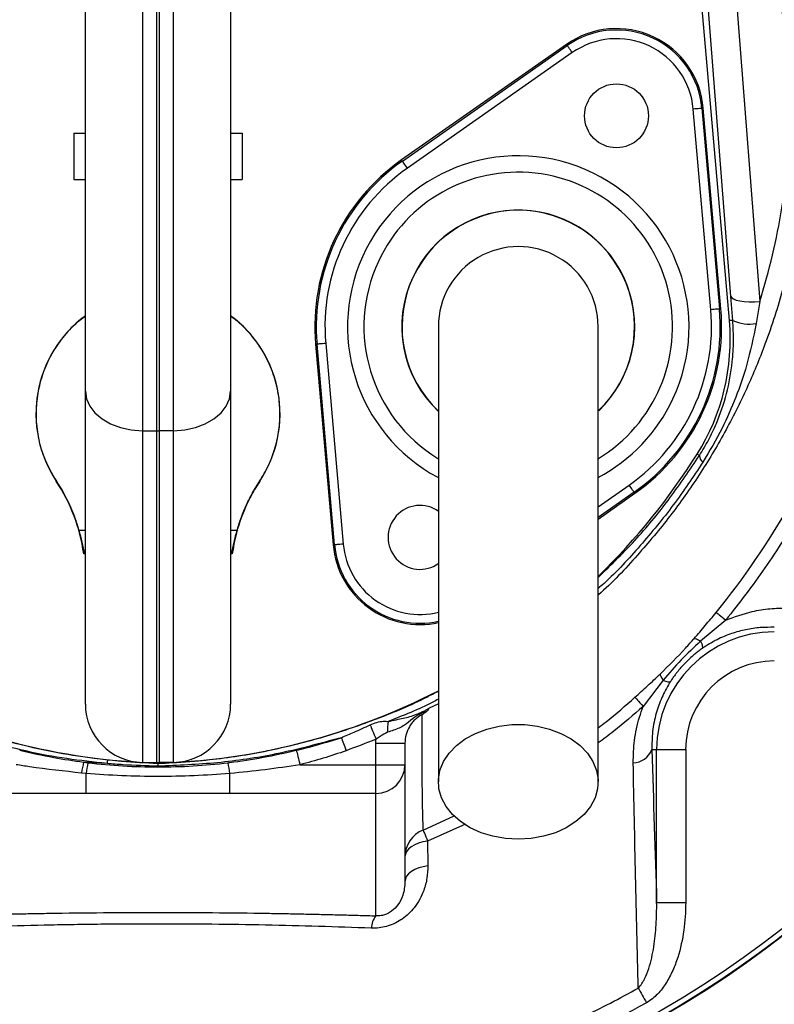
# Model space of a CAD drawing. Header units: millimetres. Extents: x 3853 to 8418, y 3903 to 8468.
# Tile 4 of 8: x 6016 to 6666, y 5436 to 6283. Entities that reach past the tile are written whole.
import ezdxf

# ---------------------------------------------------------------- set-up
doc = ezdxf.new("R2010")
doc.units = ezdxf.units.MM
doc.header["$LTSCALE"] = 5

msp = doc.modelspace()

# ---------------------------------------------------------------- linework, layer by layer
at = {"color": 7, "linetype": 'Continuous', "lineweight": 25}
for p, q in [((6121.89, 6375.78), (6121.89, 5929.34)), ((6134.39, 5929.19), (6134.39, 6375.9)), ((6136.14, 6375.9), (6136.14, 5929.19)), ((6148.64, 5929.34), (6148.64, 6375.78)), ((6627, 6024.09), (6598.19, 6353.37)), ((6628.23, 6044.88), (6604.1, 6353.89)), ((6072.76, 5963.49), (6072.76, 6350.38)), ((6197.76, 6350.38), (6197.76, 5963.49)), ((6628.99, 6349.59), (6653.12, 6040.59)), ((6486.77, 6261.66), (6344.89, 6162.31)), ((6345.57, 6161.35), (6487.45, 6260.69)), ((6487.45, 6260.69), (6486.77, 6261.66)), ((6491.75, 6254.55), (6349.87, 6155.2)), ((6603.33, 6206.66), (6604.5, 6206.76)), ((6619.6, 6034.21), (6604.5, 6206.76)), ((6610.95, 6033.46), (6595.86, 6206)), ((6603.33, 6206.66), (6618.42, 6034.11)), ((6062.76, 6185.34), (6062.76, 6145.34)), ((6062.76, 6185.34), (6072.76, 6185.34)), ((6197.76, 6185.34), (6207.76, 6185.34)), ((6207.76, 6185.34), (6207.76, 6145.34)), ((6345.57, 6161.35), (6344.89, 6162.31)), ((6062.76, 6145.34), (6072.76, 6145.34)), ((6197.76, 6145.34), (6207.76, 6145.34)), ((6629.86, 6024.34), (6628.23, 6044.88)), ((6653.12, 6040.59), (6650.02, 6021.73)), ((6618.42, 6034.11), (6619.6, 6034.21)), ((6629.86, 6024.34), (6627, 6024.09)), ((6272.11, 6003.81), (6270.93, 6003.71)), ((6270.93, 6003.71), (6286.03, 5831.16)), ((6287.2, 5831.27), (6272.11, 6003.81)), ((6279.58, 6004.47), (6294.67, 5831.92)), ((6072.76, 5694.19), (6072.76, 5963.49)), ((6197.76, 5963.49), (6197.76, 5694.19)), ((6121.89, 5929.34), (6134.39, 5929.19)), ((6121.89, 5929.34), (6121.89, 5644.19)), ((6134.39, 5643.98), (6134.39, 5929.19)), ((6148.64, 5929.34), (6136.14, 5929.19)), ((6136.14, 5929.19), (6136.14, 5643.98)), ((6148.64, 5644.19), (6148.64, 5929.34)), ((6601.19, 5908.12), (6599.23, 5909.35)), ((6544.96, 5876.58), (6545.64, 5875.61)), ((6514.01, 5853.46), (6545.64, 5875.61)), ((6287.2, 5831.27), (6286.03, 5831.16)), ((6623.77, 5766.46), (6602.16, 5748.34)), ((6570.03, 5714.86), (6552.74, 5692.38)), ((6322.76, 5660.71), (6347.76, 5660.71)), ((6322.76, 5642.19), (6322.76, 5660.71)), ((6347.76, 5660.71), (6347.76, 5642.19)), ((6560.26, 5655.13), (6564.35, 5655.13)), ((6564.35, 5523.66), (6564.35, 5655.13)), ((6564.35, 5655.13), (6589.32, 5655.13)), ((6589.32, 5655.13), (6589.32, 5523.66)), ((6071.24, 5644.4), (6074.98, 5643.92)), ((6091.39, 5643.21), (6071.24, 5644.4)), ((6092.13, 5646.35), (6135.26, 5643.24)), ((6121.89, 5644.19), (6134.39, 5643.98)), ((6135.26, 5643.24), (6135.26, 5643.47)), ((6148.64, 5644.19), (6136.14, 5643.98)), ((6257.43, 5642.19), (6322.76, 5642.19)), ((6322.76, 5642.19), (6347.76, 5642.19)), ((6322.76, 5617.44), (6322.76, 5642.19)), ((6347.76, 5642.19), (6347.76, 5541.57)), ((6073.33, 5634.66), (6069.49, 5635)), ((6073.33, 5617.44), (6073.33, 5634.66)), ((6197.2, 5617.44), (6197.2, 5634.66)), ((6073.33, 5617.44), (5947.76, 5617.44)), ((6322.76, 5617.44), (6197.2, 5617.44)), ((6322.76, 5512.22), (6322.76, 5617.44)), ((6367.27, 5576.45), (6367.46, 5555.2)), ((6564.35, 5523.66), (6589.32, 5523.66))]:
    msp.add_line(p, q, dxfattribs=at)
at = {"color": 8, "linetype": 'Continuous', "lineweight": 25}
for p, q in [((6514.01, 5864.06), (6540.66, 5882.72)), ((6544.96, 5876.58), (6514.01, 5854.91)), ((6067.1, 5843.96), (6072.76, 5843.96)), ((6197.76, 5843.96), (6203.43, 5843.96)), ((6376.51, 5694.62), (6368.12, 5690.51)), ((6363.34, 5586.01), (6390.22, 5598.15)), ((6399.76, 5591.11), (6367.27, 5576.45))]:
    msp.add_line(p, q, dxfattribs=at)
at = {"color": 7, "linetype": 'Continuous', "lineweight": 25, "flags": 128}
for points in [[(6491.75, 6254.55), (6490.92, 6255.73), (6490.12, 6256.88), (6489.38, 6257.93), (6488.73, 6258.86), (6488.2, 6259.62), (6487.8, 6260.19), (6487.54, 6260.56), (6487.45, 6260.69)], [(6603.33, 6206.66), (6603.16, 6206.64), (6602.72, 6206.6), (6602.02, 6206.54), (6601.09, 6206.46), (6599.97, 6206.36), (6598.69, 6206.25), (6597.3, 6206.13), (6595.86, 6206)], [(6349.87, 6155.2), (6349.04, 6156.39), (6348.24, 6157.53), (6347.5, 6158.58), (6346.85, 6159.51), (6346.32, 6160.27), (6345.91, 6160.85), (6345.66, 6161.21), (6345.57, 6161.35)], [(6628.23, 6044.88), (6628.94, 6043.73), (6630.51, 6042.69), (6632.89, 6041.81), (6636, 6041.11), (6639.71, 6040.63), (6643.91, 6040.38), (6648.43, 6040.36), (6653.12, 6040.59)], [(6618.42, 6034.11), (6618.26, 6034.1), (6617.82, 6034.06), (6617.12, 6034), (6616.19, 6033.92), (6615.06, 6033.82), (6613.78, 6033.7), (6612.39, 6033.58), (6610.95, 6033.46)], [(6279.58, 6004.47), (6278.13, 6004.34), (6276.75, 6004.22), (6275.47, 6004.11), (6274.34, 6004.01), (6273.41, 6003.93), (6272.71, 6003.86), (6272.27, 6003.83), (6272.11, 6003.81)], [(6072.76, 5963.49), (6073.7, 5956.9), (6076.49, 5950.56), (6081.01, 5944.7), (6087.1, 5939.55), (6094.53, 5935.3), (6103.03, 5932.11), (6112.26, 5930.1), (6121.89, 5929.34)], [(6148.64, 5929.34), (6158.27, 5930.1), (6167.5, 5932.11), (6175.99, 5935.3), (6183.43, 5939.55), (6189.52, 5944.7), (6194.04, 5950.56), (6196.82, 5956.9), (6197.76, 5963.49)], [(6544.96, 5876.58), (6544.87, 5876.71), (6544.61, 5877.07), (6544.21, 5877.65), (6543.68, 5878.41), (6543.03, 5879.34), (6542.29, 5880.39), (6541.49, 5881.53), (6540.66, 5882.72)], [(6294.67, 5831.92), (6293.23, 5831.79), (6291.84, 5831.67), (6290.56, 5831.56), (6289.44, 5831.46), (6288.51, 5831.38), (6287.81, 5831.32), (6287.37, 5831.28), (6287.2, 5831.27)], [(6615.53, 5773.17), (6615.85, 5772.91), (6616.39, 5772.47), (6617.15, 5771.86), (6618.11, 5771.08), (6619.27, 5770.13), (6620.61, 5769.04), (6622.11, 5767.81), (6623.77, 5766.46)], [(6545.69, 5700.22), (6545.94, 5699.94), (6546.4, 5699.44), (6547.04, 5698.73), (6547.86, 5697.82), (6548.85, 5696.71), (6550.01, 5695.43), (6551.31, 5693.98), (6552.74, 5692.38)], [(6317.86, 5676.43), (6318.26, 5675.44), (6318.75, 5674.25), (6319.32, 5672.86), (6319.95, 5671.32), (6320.63, 5669.65), (6321.36, 5667.88), (6322.11, 5666.03), (6322.88, 5664.16)], [(6445.26, 5578.06), (6434.24, 5578.69), (6423.49, 5580.6), (6413.31, 5583.71), (6403.96, 5587.96), (6395.68, 5593.22), (6388.68, 5599.38), (6383.15, 5606.26), (6379.23, 5613.69), (6377.02, 5621.47), (6376.57, 5629.41), (6377.9, 5637.29), (6380.98, 5644.93), (6385.73, 5652.1), (6392.01, 5658.64), (6399.67, 5664.37), (6408.52, 5669.14), (6418.32, 5672.84), (6428.81, 5675.35), (6439.73, 5676.63), (6450.8, 5676.63), (6461.72, 5675.35), (6472.21, 5672.84), (6482.01, 5669.14), (6490.85, 5664.37), (6498.52, 5658.64), (6504.8, 5652.1), (6509.55, 5644.93), (6512.62, 5637.29), (6513.96, 5629.41), (6513.51, 5621.47), (6511.3, 5613.69), (6507.38, 5606.26), (6501.84, 5599.38), (6494.85, 5593.22), (6486.57, 5587.96), (6477.21, 5583.71), (6467.04, 5580.6), (6456.29, 5578.69), (6445.26, 5578.06)], [(6293.05, 5665.43), (6293.42, 5664.37), (6293.85, 5663.19), (6294.32, 5661.88), (6294.82, 5660.48), (6295.35, 5658.99), (6295.9, 5657.44), (6296.47, 5655.85), (6297.05, 5654.24)], [(6254.29, 5654.58), (6254.56, 5653.51), (6254.88, 5652.26), (6255.24, 5650.84), (6255.63, 5649.29), (6256.05, 5647.62), (6256.5, 5645.86), (6256.96, 5644.04), (6257.43, 5642.19)], [(6363.34, 5586.01), (6363.46, 5585.73), (6363.7, 5585.16), (6364.04, 5584.31), (6364.5, 5583.21), (6365.06, 5581.85), (6365.71, 5580.26), (6366.46, 5578.45), (6367.27, 5576.45)], [(6367.27, 5576.45), (6363.26, 5575.75), (6359.51, 5574.68), (6356.14, 5573.27), (6353.24, 5571.58), (6350.9, 5569.63), (6349.17, 5567.5), (6348.12, 5565.23), (6347.76, 5562.9)], [(6367.46, 5555.2), (6363.41, 5554.5), (6359.63, 5553.44), (6356.23, 5552.03), (6353.3, 5550.32), (6350.93, 5548.36), (6349.19, 5546.21), (6348.12, 5543.92), (6347.76, 5541.57)], [(6548.51, 5450.14), (6549.3, 5448.73), (6550.13, 5447.25), (6551, 5445.72), (6551.89, 5444.13), (6552.8, 5442.5), (6553.74, 5440.85), (6554.68, 5439.17), (6555.63, 5437.49)]]:
    msp.add_lwpolyline(points, dxfattribs=at)
at = {"color": 7, "linetype": 'Continuous', "lineweight": 25}
for centre, radius in [((6135.26, 6185.46), 2282.5), ((6135.26, 6185.46), 1755), ((6135.26, 6185.46), 1712.5), ((6135.26, 6185.46), 1704.24), ((6135.26, 6185.46), 1655.13), ((6135.26, 6185.46), 1650), ((6135.26, 6185.46), 1612.32), ((6135.26, 6185.46), 875), ((6135.26, 6185.46), 870), ((6529.79, 6200.22), 27.5)]:
    msp.add_circle(centre, radius, dxfattribs=at)
for centre, radius, start, end in [((6135.26, 6185.46), 1325, 282.3243, 257.6757), ((6135.26, 6185.46), 1325, 280.76585, 167.5), ((6135.26, 6185.46), 1270, 282.13688, 257.86312), ((6135.26, 6185.46), 1025, 328.41497, 80.16964), ((6135.26, 6185.46), 874.35, 92.56007, 87.43993), ((6529.79, 6200.22), 75, 5, 125), ((6529.79, 6200.22), 73.82, 5, 125), ((6529.79, 6200.22), 66.32, 5, 125), ((6445.26, 6018.96), 175, 125, 185), ((6445.26, 6018.96), 173.82, 125, 185), ((6445.26, 6018.96), 166.32, 125, 185), ((6445.26, 6018.96), 100, 90, 226.56377), ((6445.26, 6018.96), 100, 313.77388, 90), ((6445.26, 6018.96), 68.75, 0, 180.04195), ((6445.26, 6018.96), 166.32, 305, 5), ((6445.26, 6018.96), 173.82, 305, 5), ((6445.26, 6018.96), 175, 305, 5), ((6135.26, 5943.96), 105, 126.52961, 213.55731), ((6135.26, 5943.96), 105, 326.44269, 53.47039), ((6442.7, 6007.96), 185, 327.79011, 5), ((6643.8, 6052.83), 31.72, 243.93696, 281.30551), ((6135.26, 6002.28), 73.09, 269.31594, 270.68406), ((6116.95, 6213.17), 570, 314.22864, 327.79011), ((6608.46, 5907.99), 7.27, 179.0242, 232.33784), ((6047.87, 5885.86), 0.116, 121.23335, 150.70434), ((5922.76, 5803), 150, 7.8525, 33.55731), ((6347.76, 5803), 150, 146.44269, 172.1475), ((6222.66, 5885.86), 0.116, 29.29566, 58.76665), ((6360.74, 5837.7), 27.5, 54.20027, 305.82353), ((6360.74, 5837.7), 75, 185, 282.27768), ((6075.8, 5797.3), 26.58, 97.62688, 99.6134), ((6194.73, 5797.3), 26.58, 80.3866, 82.37312), ((6665.59, 5655.13), 101.24, 90, 180), ((6665.59, 5655.13), 76.28, 90, 180), ((6153.57, 6213.17), 570, 242.88481, 268.15919), ((6116.95, 6213.17), 570, 271.84081, 297.09248), ((6122.76, 5694.19), 50, 180, 269), ((6147.76, 5694.19), 50, 271, 0), ((6363.72, 5673.42), 31.03, 169.00534, 186.22241), ((6543.55, 5661.78), 17.99, 272.09367, 338.30573), ((6198.89, 5615.79), 130.82, 167.36889, 171.55558), ((6199.68, 5616.96), 127.59, 167.79733, 172.02292), ((6103.79, 5641.96), 12.47, 159.34694, 174.23981), ((6135.26, 5693.97), 50, 269, 271), ((6070.85, 5616.96), 127.59, 7.97708, 12.20267), ((6322.89, 5642.32), 24.88, 269.72114, 359.71849), ((6372.72, 5562.89), 24.95, 112.08506, 179.97216), ((6135.26, 6185.46), 1020, 295.78925, 319.16801), ((6337.62, 5500.62), 18.84, 142.02611, 177.02501)]:
    msp.add_arc(centre, radius, start, end, dxfattribs=at)
at = {"color": 8, "linetype": 'Continuous', "lineweight": 25}
for centre, radius, start, end in [((6445.26, 6018.96), 146.9, 335, 241.91255), ((6445.26, 6018.96), 132.77, 301.28626, 155), ((6445.26, 6018.96), 100.2, 313.69621, 155), ((6445.26, 6018.96), 132.77, 155, 238.61262), ((6445.26, 6018.96), 100.2, 155, 226.61748), ((6445.26, 6018.96), 146.9, 297.93494, 335), ((6360.74, 5837.7), 73.82, 185, 282.43315), ((6360.74, 5837.7), 66.32, 185, 283.946)]:
    msp.add_arc(centre, radius, start, end, dxfattribs=at)
for points, knots in [([(6189.93, 6876.81), (6200.04, 6874.97), (6220.35, 6871.27), (6252.98, 6861.55), (6286.53, 6848.15), (6320.43, 6830.49), (6352.95, 6809.65), (6384.75, 6785.42), (6415.89, 6758.41), (6451.06, 6724.99), (6489.55, 6684.6), (6530.57, 6634.88), (6568.63, 6581.22), (6603.41, 6523.24), (6634.17, 6462.63), (6657.95, 6405.13), (6674.65, 6351.72), (6685.54, 6302.71), (6692.21, 6252.52), (6694.39, 6201.94), (6692.03, 6151.81), (6685.29, 6101.99), (6674.05, 6052.44), (6659.33, 6006.81), (6642.14, 5965.26), (6623.28, 5927.72), (6601.24, 5890.99), (6576.29, 5855.62), (6547.19, 5821.24), (6526.34, 5798.63), (6514.08, 5788.17), (6514.01, 5788.11)], [0, 0, 0, 0, 0.022148, 0.044472, 0.073363, 0.10017, 0.127202, 0.157194, 0.187229, 0.217255, 0.263349, 0.309443, 0.358779, 0.408117, 0.458578, 0.50902, 0.545827, 0.582632, 0.620478, 0.658324, 0.695181, 0.732039, 0.770009, 0.807978, 0.838306, 0.869568, 0.900829, 0.932805, 0.964781, 0.999807, 1, 1, 1, 1]), ([(6514.01, 5803.24), (6525.43, 5814.36), (6547.55, 5835.92), (6576.33, 5871.36), (6592.9, 5895.86), (6601.19, 5908.12)], [0, 0, 0, 0, 0.34764, 0.673816, 1, 1, 1, 1]), ([(6604.02, 5902.24), (6595.78, 5889.86), (6579.26, 5865.01), (6550.53, 5830.48), (6528.71, 5806.58), (6515.71, 5795.14), (6514.01, 5793.64)], [0, 0, 0, 0, 0.316503, 0.63496, 0.952263, 1, 1, 1, 1]), ([(5894.01, 5705.98), (5902.65, 5701.49), (5927.38, 5688.63), (5970.71, 5672.4), (6016.89, 5659.08), (6057.54, 5650.77), (6080.6, 5647.82), (6092.13, 5646.35)], [0, 0, 0, 0, 0.140786, 0.403365, 0.665273, 0.832637, 1, 1, 1, 1]), ([(6135.26, 5643.24), (6152.15, 5644.26), (6185.92, 5646.29), (6234.53, 5654.67), (6280.81, 5666.41), (6324.36, 5681.61), (6356.39, 5694.78), (6373.19, 5703.86), (6376.51, 5705.66)], [0, 0, 0, 0, 0.2019455, 0.4039089, 0.5870515, 0.7708531, 0.9546753, 1, 1, 1, 1]), ([(6514.01, 5674.02), (6516.3, 5675.7), (6527.33, 5683.85), (6537.57, 5692.98), (6545.69, 5700.22)], [0, 0, 0, 0, 0.207114, 1, 1, 1, 1]), ([(6376.51, 5698.48), (6374.94, 5697.65), (6361.02, 5690.28), (6346.31, 5684.48), (6333.25, 5679.34)], [0, 0, 0, 0, 0.113188, 1, 1, 1, 1]), ([(6552.74, 5692.38), (6544.45, 5685.07), (6531.97, 5674.04), (6518.53, 5664.21), (6514.01, 5660.9)], [0, 0, 0, 0, 0.663599, 1, 1, 1, 1])]:
    msp.add_open_spline(points, degree=3, knots=knots, dxfattribs=at)
at = {"color": 7, "linetype": 'Continuous', "lineweight": 25}
for points, knots in [([(6653.12, 6040.59), (6656.97, 6053.83), (6664.67, 6080.32), (6672.52, 6121.22), (6677.52, 6162.81), (6679.38, 6207.01), (6677.47, 6253.3), (6671.26, 6301.78), (6660.74, 6350.04), (6644.39, 6402.69), (6621.36, 6458.61), (6591.54, 6517.82), (6557.27, 6575.36), (6520.98, 6626.67), (6484.22, 6671.74), (6447.77, 6711.19), (6408.97, 6748.89), (6381.05, 6772.1), (6367.09, 6783.71)], [0, 0, 0, 0, 0.049163, 0.098327, 0.148545, 0.198762, 0.256365, 0.313971, 0.373236, 0.432505, 0.510301, 0.588127, 0.667778, 0.747427, 0.810116, 0.872806, 0.936405, 1, 1, 1, 1]), ([(6625.06, 6617.4), (6636.48, 6600.39), (6659.34, 6566.33), (6689.65, 6512.73), (6716.45, 6457.34), (6738.29, 6402.04), (6754.86, 6347.04), (6766.3, 6292.77), (6773.21, 6237.74), (6775.41, 6182.06), (6772.62, 6126.05), (6764.95, 6070.1), (6752.57, 6014.99), (6735.6, 5961.2), (6714.06, 5909.07), (6688.14, 5858.95), (6658.4, 5810.92), (6635.3, 5781.27), (6623.77, 5766.46)], [0, 0, 0, 0, 0.0669089, 0.1339666, 0.2009692, 0.2678027, 0.3279914, 0.3883953, 0.4487901, 0.5089666, 0.5702386, 0.6317399, 0.6932496, 0.7545331, 0.8157902, 0.8772669, 0.9387433, 1, 1, 1, 1]), ([(6615.53, 5773.17), (6639.63, 5802.6), (6660.84, 5833.69), (6688.5, 5882.68), (6697.03, 5899.4), (6708.76, 5925.08), (6712.5, 5933.75), (6717.84, 5946.89), (6719.57, 5951.3), (6722.95, 5960.17), (6724.59, 5964.63), (6732.56, 5987), (6738.12, 6005.05), (6747.63, 6041.44), (6751.58, 6059.77), (6757.88, 6096.73), (6760.23, 6115.36), (6762.52, 6143.51), (6763.07, 6152.94), (6763.59, 6167.13), (6763.71, 6171.87), (6763.85, 6181.37), (6763.86, 6186.13), (6763.66, 6209.87), (6762.64, 6228.71), (6758.96, 6266.12), (6756.3, 6284.69), (6749.37, 6321.56), (6745.1, 6339.87), (6737.49, 6367.11), (6734.75, 6376.16), (6728.86, 6394.19), (6725.71, 6403.18), (6719.05, 6420.93), (6715.54, 6429.71), (6708.14, 6447.08), (6704.31, 6455.7), (6692.49, 6481.37), (6684.13, 6498.24), (6657.65, 6548.13), (6638.1, 6580.4), (6616.59, 6611.66)], [0, 0, 0, 0, 0.125, 0.125, 0.1875, 0.1875, 0.21875, 0.21875, 0.234375, 0.234375, 0.25, 0.25, 0.3125, 0.3125, 0.375, 0.375, 0.4375, 0.4375, 0.46875, 0.46875, 0.484375, 0.484375, 0.5, 0.5, 0.5625, 0.5625, 0.625, 0.625, 0.6875, 0.6875, 0.71875, 0.71875, 0.75, 0.75, 0.78125, 0.78125, 0.8125, 0.8125, 0.875, 0.875, 1, 1, 1, 1]), ([(6072.76, 6027.86), (6069.73, 6025.62), (6061.96, 6019.86), (6051.62, 6008.06), (6042.02, 5993.16), (6035.08, 5976.79), (6031.02, 5959.49), (6029.85, 5941.74), (6031.79, 5924.08), (6036.95, 5904.9), (6043.85, 5892.86), (6047.81, 5885.96)], [0, 0, 0, 0, 0.071152, 0.182372, 0.293665, 0.404959, 0.516336, 0.627713, 0.739143, 0.850573, 1, 1, 1, 1]), ([(6222.72, 5885.96), (6225.34, 5890.31), (6230.58, 5899), (6235.97, 5913.3), (6239.35, 5928.16), (6240.62, 5944.2), (6239.26, 5961.1), (6234.93, 5978.34), (6227.73, 5994.62), (6217.87, 6009.38), (6207.76, 6020.64), (6200.36, 6025.96), (6197.76, 6027.83)], [0, 0, 0, 0, 0.095651, 0.191302, 0.286951, 0.382601, 0.494015, 0.605429, 0.716843, 0.828257, 0.939619, 1, 1, 1, 1]), ([(6601.19, 5908.12), (6603.85, 5912.48), (6609.2, 5921.26), (6617.49, 5938.88), (6625.15, 5961.31), (6629.46, 5985.31), (6630.82, 6006.54), (6630.18, 6018.38), (6629.86, 6024.34)], [0, 0, 0, 0, 0.128243, 0.257986, 0.479605, 0.706237, 0.852295, 1, 1, 1, 1]), ([(6650.02, 6021.73), (6647.55, 6009.62), (6643.17, 5988.12), (6632.72, 5958.02), (6620.44, 5929.84), (6609.76, 5911.89), (6604.02, 5902.24)], [0, 0, 0, 0, 0.288326, 0.512009, 0.737439, 1, 1, 1, 1]), ([(6376.51, 6018.96), (6376.51, 6017.96), (6376.51, 6015.87), (6376.51, 6012.25), (6376.51, 6007.47), (6376.51, 6001.32), (6376.51, 5993.47), (6376.51, 5983.76), (6376.51, 5970.82), (6376.51, 5952.75), (6376.51, 5928.58), (6376.51, 5898.06), (6376.51, 5862.52), (6376.51, 5822.4), (6376.51, 5778.2), (6376.51, 5730.54), (6376.51, 5679.91), (6376.51, 5645.12), (6376.51, 5627.42)], [0, 0, 0, 0, 0.0455214, 0.0947173, 0.1476109, 0.2042752, 0.2514561, 0.3008581, 0.3524189, 0.4062132, 0.4702248, 0.5372899, 0.6071723, 0.679907, 0.7555872, 0.8341509, 0.9156094, 1, 1, 1, 1]), ([(6514.01, 5627.42), (6514.01, 5644.13), (6514.01, 5677.27), (6514.01, 5726.04), (6514.01, 5772.96), (6514.01, 5817.53), (6514.01, 5858.99), (6514.01, 5896.61), (6514.01, 5928.23), (6514.01, 5953.72), (6514.01, 5972.99), (6514.01, 5987.27), (6514.01, 5998.88), (6514.01, 6007.62), (6514.01, 6014.05), (6514.01, 6017.34), (6514.01, 6018.96)], [0, 0, 0, 0, 0.0796442, 0.1580088, 0.2351238, 0.3110145, 0.3856144, 0.4590053, 0.5312518, 0.5933109, 0.6542603, 0.7143008, 0.773508, 0.8508697, 0.9263193, 1, 1, 1, 1]), ([(6047.81, 5885.96), (6052.09, 5879.5), (6055.84, 5872.75), (6060.67, 5862.22), (6062.16, 5858.64), (6064.84, 5851.37), (6066.04, 5847.69), (6067.1, 5843.96)], [0, 0, 0, 0, 0.5, 0.5, 0.75, 0.75, 1, 1, 1, 1]), ([(6203.43, 5843.96), (6205.55, 5851.42), (6208.22, 5858.66), (6213.05, 5869.19), (6214.81, 5872.65), (6218.57, 5879.42), (6220.58, 5882.73), (6222.72, 5885.96)], [0, 0, 0, 0, 0.5, 0.5, 0.75, 0.75, 1, 1, 1, 1]), ([(6067.1, 5843.96), (6068.08, 5840.48), (6068.93, 5837.03), (6070.14, 5831.91), (6070.54, 5830.21), (6071.36, 5826.86), (6071.79, 5825.23), (6072.27, 5823.64)], [0, 0, 0, 0, 0.5, 0.5, 0.75, 0.75, 1, 1, 1, 1]), ([(6198.26, 5823.64), (6199.22, 5826.82), (6199.97, 5830.15), (6201.18, 5835.27), (6201.59, 5837), (6202.48, 5840.48), (6202.94, 5842.22), (6203.43, 5843.96)], [0, 0, 0, 0, 0.5, 0.5, 0.75, 0.75, 1, 1, 1, 1]), ([(6623.77, 5766.46), (6631.33, 5769.24), (6643.97, 5773.86), (6661.91, 5776.68), (6672, 5776.83), (6677.08, 5776.91)], [0, 0, 0, 0, 0.4256436, 0.7107386, 1, 1, 1, 1]), ([(6596.67, 5750.8), (6599.87, 5754.45), (6603.03, 5758.15), (6609.3, 5765.6), (6612.42, 5769.37), (6615.53, 5773.17)], [0, 0, 0, 0, 0.5, 0.5, 1, 1, 1, 1]), ([(6665.59, 5760.34), (6661.6, 5760.35), (6653.56, 5760.38), (6641.2, 5758.57), (6628.7, 5755.17), (6616, 5750.03), (6607.8, 5744.83), (6603.6, 5742.16)], [0, 0, 0, 0, 0.1980764, 0.3987366, 0.5927998, 0.7909522, 1, 1, 1, 1]), ([(6567.33, 5720.16), (6574.76, 5727.48), (6584.86, 5737.45), (6594.2, 5748), (6596.67, 5750.8)], [0, 0, 0, 0, 0.735158, 1, 1, 1, 1]), ([(6596.67, 5750.8), (6597.06, 5750.88), (6597.74, 5750.71), (6599.6, 5749.88), (6600.78, 5749.22), (6602.16, 5748.34)], [0, 0, 0, 0, 0.5, 0.5, 1, 1, 1, 1]), ([(6602.16, 5748.34), (6596.48, 5743.11), (6585.09, 5732.61), (6575.06, 5720.79), (6570.03, 5714.86)], [0, 0, 0, 0, 0.497982, 1, 1, 1, 1]), ([(6603.6, 5742.16), (6602.99, 5741.73), (6601.81, 5740.9), (6600.13, 5739.64), (6598.57, 5738.43), (6597.13, 5737.27), (6594.92, 5735.43), (6592.01, 5732.83), (6588.48, 5729.33), (6585.11, 5725.66), (6582.35, 5722.32), (6580.06, 5719.31), (6578.13, 5716.63), (6576.87, 5714.69), (6576.2, 5713.67)], [0, 0, 0, 0, 0.056649, 0.109936, 0.159864, 0.206441, 0.249676, 0.377422, 0.499016, 0.621386, 0.749674, 0.82396, 0.907391, 1, 1, 1, 1]), ([(6602.16, 5748.34), (6602.89, 5746.72), (6603.39, 5745.35), (6603.88, 5743.25), (6603.87, 5742.53), (6603.6, 5742.16)], [0, 0, 0, 0, 0.5, 0.5, 1, 1, 1, 1]), ([(6545.69, 5700.22), (6549.34, 5703.5), (6556.67, 5710.09), (6563.77, 5716.8), (6567.33, 5720.16)], [0, 0, 0, 0, 0.498464, 1, 1, 1, 1]), ([(6567.33, 5720.16), (6567.26, 5719.78), (6567.46, 5719.13), (6568.38, 5717.33), (6569.09, 5716.19), (6570.03, 5714.86)], [0, 0, 0, 0, 0.5, 0.5, 1, 1, 1, 1]), ([(6576.2, 5713.67), (6575.96, 5713.29), (6573.12, 5708.82), (6568.41, 5699.8), (6563.41, 5685.73), (6560.35, 5670.56), (6560.29, 5660.32), (6560.26, 5655.13)], [0, 0, 0, 0, 0.0202817, 0.2364461, 0.4598174, 0.7263001, 1, 1, 1, 1]), ([(6570.03, 5714.86), (6571.67, 5714.19), (6573.04, 5713.75), (6575.13, 5713.35), (6575.85, 5713.39), (6576.2, 5713.67)], [0, 0, 0, 0, 0.5, 0.5, 1, 1, 1, 1]), ([(6333.25, 5679.34), (6335.61, 5679.88), (6342.18, 5681.4), (6350.37, 5682.8), (6356.42, 5684.98), (6359.64, 5686.39), (6361.47, 5687.19), (6363.13, 5687.93), (6365.06, 5688.8), (6366.73, 5689.63), (6367.76, 5690.28), (6368.12, 5690.51)], [0, 0, 0, 0, 0.186727, 0.521089, 0.69493, 0.756774, 0.801445, 0.846209, 0.891296, 0.961906, 1, 1, 1, 1]), ([(6366.34, 5687.93), (6366.79, 5688.25), (6367.15, 5688.54), (6367.72, 5689.08), (6367.92, 5689.33), (6368.3, 5689.96), (6368.26, 5690.26), (6368.12, 5690.51)], [0, 0, 0, 0, 0.25, 0.25, 0.5, 0.5, 1, 1, 1, 1]), ([(6544.2, 5643.81), (6544.36, 5650.2), (6544.69, 5663.14), (6548.19, 5679.58), (6551.64, 5689.3), (6552.74, 5692.38)], [0, 0, 0, 0, 0.399788, 0.809414, 1, 1, 1, 1]), ([(6366.34, 5687.93), (6365.92, 5687.79), (6364.23, 5687.24), (6361.42, 5686.08), (6357.79, 5684.12), (6352.87, 5680.78), (6346.74, 5675.17), (6339.91, 5672.47), (6334.56, 5670.64), (6332.87, 5670.06)], [0, 0, 0, 0, 0.032403, 0.128506, 0.218862, 0.330029, 0.564223, 0.861686, 1, 1, 1, 1]), ([(6362.32, 5685), (6360.05, 5683.88), (6358.01, 5682.45), (6355.28, 5679.86), (6354.44, 5678.94), (6352.89, 5676.98), (6352.19, 5675.94), (6350.31, 5672.73), (6349.37, 5670.46), (6348.09, 5665.66), (6347.76, 5663.2), (6347.76, 5660.71)], [0, 0, 0, 0, 0.25, 0.25, 0.375, 0.375, 0.5, 0.5, 0.75, 0.75, 1, 1, 1, 1]), ([(6362.32, 5685), (6362.26, 5672.3), (6362.25, 5660.65), (6362.28, 5644.82), (6362.3, 5639.82), (6362.36, 5630.37), (6362.4, 5625.93), (6362.54, 5613.47), (6362.66, 5606.31), (6362.96, 5594.36), (6363.13, 5589.58), (6363.34, 5586.01)], [0, 0, 0, 0, 0.25, 0.25, 0.375, 0.375, 0.5, 0.5, 0.75, 0.75, 1, 1, 1, 1]), ([(6293.05, 5665.43), (6296.73, 5666.99), (6305.07, 5670.53), (6313.28, 5674.32), (6317.86, 5676.43)], [0, 0, 0, 0, 0.442034, 1, 1, 1, 1]), ([(6317.86, 5676.43), (6319.72, 5677.2), (6323.49, 5678.75), (6328.87, 5679.84), (6331.9, 5679.49), (6333.25, 5679.34)], [0, 0, 0, 0, 0.3508572, 0.7103422, 1, 1, 1, 1]), ([(6091.39, 5643.21), (6079.87, 5644.46), (6056.79, 5646.98), (6018.61, 5653.99), (5992.45, 5661.27), (5977.48, 5665.43)], [0, 0, 0, 0, 0.298804, 0.598847, 1, 1, 1, 1]), ([(6293.05, 5665.43), (6274.37, 5660.36), (6239.36, 5650.86), (6186.38, 5642.99), (6152.35, 5641.62), (6135.26, 5640.94)], [0, 0, 0, 0, 0.362554, 0.679851, 1, 1, 1, 1]), ([(6254.29, 5654.58), (6257.13, 5655.26), (6270.18, 5658.4), (6283.01, 5662.34), (6293.05, 5665.43)], [0, 0, 0, 0, 0.2181, 1, 1, 1, 1]), ([(6332.87, 5670.06), (6330.75, 5668.95), (6327.36, 5667.19), (6324.1, 5664.99), (6322.88, 5664.16)], [0, 0, 0, 0, 0.623883, 1, 1, 1, 1]), ([(6016.24, 5654.58), (6026.01, 5652.39), (6044.21, 5648.31), (6062.68, 5645.64), (6071.24, 5644.4)], [0, 0, 0, 0, 0.536356, 1, 1, 1, 1]), ([(6195.55, 5643.92), (6195.99, 5643.98), (6206.07, 5645.23), (6225.76, 5648.24), (6244.77, 5652.46), (6254.29, 5654.58)], [0, 0, 0, 0, 0.022047, 0.510234, 1, 1, 1, 1]), ([(6069.49, 5635), (6054.56, 5636.61), (6035.72, 5638.65), (6016.99, 5641.58), (6013.1, 5642.19)], [0, 0, 0, 0, 0.792241, 1, 1, 1, 1]), ([(6074.98, 5643.92), (6084.99, 5642.69), (6095.03, 5641.79), (6115.13, 5640.58), (6125.19, 5640.28), (6155.44, 5640.28), (6175.53, 5641.46), (6195.55, 5643.92)], [0, 0, 0, 0, 0.25, 0.25, 0.5, 0.5, 1, 1, 1, 1]), ([(6135.26, 5640.94), (6125.26, 5641.2), (6110.62, 5641.59), (6096.02, 5642.82), (6091.39, 5643.21)], [0, 0, 0, 0, 0.682886, 1, 1, 1, 1]), ([(6135.26, 5643.24), (6135.26, 5643.19), (6135.26, 5642.96), (6135.26, 5642.19), (6135.26, 5641.64), (6135.26, 5640.94)], [0, 0, 0, 0, 0.5, 0.5, 1, 1, 1, 1]), ([(6257.43, 5642.19), (6247.43, 5640.61), (6237.42, 5639.15), (6217.34, 5636.61), (6207.28, 5635.53), (6197.2, 5634.66)], [0, 0, 0, 0, 0.5, 0.5, 1, 1, 1, 1]), ([(6548.51, 5450.14), (6547.7, 5481.99), (6546.94, 5514), (6545.5, 5578.5), (6544.82, 5610.99), (6544.2, 5643.81)], [0, 0, 0, 0, 0.5, 0.5, 1, 1, 1, 1]), ([(6197.2, 5634.66), (6186.9, 5633.78), (6176.58, 5633.14), (6155.92, 5632.3), (6145.58, 5632.09), (6124.91, 5632.09), (6114.58, 5632.3), (6093.95, 5633.14), (6083.63, 5633.78), (6073.33, 5634.66)], [0, 0, 0, 0, 0.25, 0.25, 0.5, 0.5, 0.75, 0.75, 1, 1, 1, 1]), ([(6197.2, 5617.44), (6194.82, 5617.44), (6189.66, 5617.44), (6182.86, 5617.44), (6174.91, 5617.45), (6159.43, 5617.46), (6135.26, 5617.48), (6111.1, 5617.46), (6095.61, 5617.45), (6087.67, 5617.44), (6080.87, 5617.44), (6075.71, 5617.44), (6073.33, 5617.44)], [0, 0, 0, 0, 0.057565, 0.125002, 0.164703, 0.250003, 0.500005, 0.750002, 0.835297, 0.875001, 0.942436, 1, 1, 1, 1]), ([(6367.46, 5555.2), (6367.32, 5551.69), (6367.05, 5544.66), (6363.8, 5532.34), (6357.21, 5519.83), (6349.02, 5511.92), (6340.89, 5506.45), (6332.27, 5502.49), (6323.18, 5501.45), (6318.9, 5501.6), (6318.8, 5501.6)], [0, 0, 0, 0, 0.144788, 0.289421, 0.505799, 0.67724, 0.690524, 0.849379, 0.996362, 1, 1, 1, 1]), ([(6347.76, 5541.57), (6347.46, 5537.7), (6346.95, 5531.16), (6342.68, 5522.41), (6337.62, 5516.96), (6332.97, 5514.14), (6329.1, 5512.71), (6325.68, 5512.13), (6323.55, 5512.19), (6322.76, 5512.22)], [0, 0, 0, 0, 0.338114, 0.570997, 0.733613, 0.816571, 0.877083, 0.954875, 1, 1, 1, 1]), ([(6548.51, 5450.14), (6549.69, 5451.27), (6550.7, 5452.55), (6552.51, 5455.24), (6553.3, 5456.63), (6555.45, 5460.93), (6556.6, 5463.93), (6558.57, 5470.02), (6559.39, 5473.11), (6560.8, 5479.34), (6561.38, 5482.49), (6562.88, 5491.93), (6563.52, 5498.25), (6564.3, 5510.93), (6564.44, 5517.29), (6564.35, 5523.66)], [0, 0, 0, 0, 0.0625, 0.0625, 0.125, 0.125, 0.25, 0.25, 0.375, 0.375, 0.5, 0.5, 0.75, 0.75, 1, 1, 1, 1]), ([(6589.32, 5523.66), (6589.32, 5515.62), (6588.79, 5507.65), (6586.58, 5491.9), (6584.91, 5484.12), (6581.84, 5474.54), (6581.18, 5472.63), (6579.75, 5468.86), (6578.99, 5467), (6576.52, 5461.5), (6574.66, 5457.94), (6570.32, 5451.1), (6567.9, 5447.89), (6563.73, 5443.54), (6562.24, 5442.16), (6559.07, 5439.63), (6557.4, 5438.48), (6555.63, 5437.49)], [0, 0, 0, 0, 0.25, 0.25, 0.5, 0.5, 0.5625, 0.5625, 0.625, 0.625, 0.75, 0.75, 0.875, 0.875, 0.9375, 0.9375, 1, 1, 1, 1]), ([(5947.76, 5512.22), (5950.21, 5512.29), (5955.08, 5512.44), (5962.39, 5512.65), (5969.66, 5512.85), (5976.91, 5513.05), (5984.14, 5513.23), (5991.33, 5513.41), (5998.5, 5513.58), (6005.64, 5513.74), (6012.76, 5513.89), (6019.84, 5514.03), (6026.9, 5514.17), (6033.93, 5514.29), (6054.38, 5514.63), (6088.17, 5515.05), (6135.36, 5515.24), (6182.53, 5515.05), (6218.29, 5514.61), (6242.75, 5514.19), (6255.86, 5513.93), (6269.06, 5513.65), (6282.36, 5513.33), (6295.75, 5512.99), (6309.24, 5512.62), (6318.24, 5512.35), (6322.76, 5512.22)], [0, 0, 0, 0, 0.019837, 0.039569, 0.059198, 0.078724, 0.098149, 0.117473, 0.136699, 0.155826, 0.174857, 0.193792, 0.212632, 0.231379, 0.250034, 0.376074, 0.500303, 0.624384, 0.750276, 0.784953, 0.819949, 0.855274, 0.890934, 0.926937, 0.96329, 1, 1, 1, 1]), ([(6318.8, 5501.6), (6288.65, 5502.72), (6258.31, 5503.62), (6212.45, 5504.55), (6197.11, 5504.78), (6166.31, 5505.1), (6150.83, 5505.18), (6119.93, 5505.18), (6104.49, 5505.1), (6081.35, 5504.87), (6073.63, 5504.77), (6058.25, 5504.53), (6050.57, 5504.39), (6012.27, 5503.62), (5981.89, 5502.72), (5951.73, 5501.6)], [0, 0, 0, 0, 0.25, 0.25, 0.375, 0.375, 0.5, 0.5, 0.625, 0.625, 0.6875, 0.6875, 0.75, 0.75, 1, 1, 1, 1]), ([(5722.02, 5450.14), (5753.63, 5432.39), (5786.04, 5416.86), (5852.38, 5390.06), (5886.32, 5378.8), (5938.38, 5365.14), (5955.93, 5361.12), (5982.55, 5355.93), (5991.49, 5354.34), (6009.33, 5351.45), (6018.26, 5350.15), (6062.89, 5344.4), (6098.61, 5342.09), (6170.09, 5342.01), (6205.85, 5344.24), (6259.53, 5351.06), (6277.45, 5353.92), (6313.04, 5360.78), (6330.73, 5364.8), (6383.16, 5378.47), (6417.34, 5389.77), (6467.45, 5409.96), (6483.97, 5417.24), (6508.44, 5428.98), (6516.55, 5433.04), (6532.63, 5441.4), (6540.6, 5445.71), (6548.51, 5450.14)], [0, 0, 0, 0, 0.125, 0.125, 0.25, 0.25, 0.3125, 0.3125, 0.34375, 0.34375, 0.375, 0.375, 0.5, 0.5, 0.625, 0.625, 0.6875, 0.6875, 0.75, 0.75, 0.875, 0.875, 0.9375, 0.9375, 0.96875, 0.96875, 1, 1, 1, 1]), ([(6555.63, 5437.49), (6523.41, 5419.35), (6490.39, 5403.5), (6422.82, 5376.17), (6388.27, 5364.69), (6335.29, 5350.77), (6317.44, 5346.68), (6290.37, 5341.4), (6281.3, 5339.78), (6263.05, 5336.83), (6253.92, 5335.5), (6208.31, 5329.62), (6171.83, 5327.3), (6098.93, 5327.29), (6062.5, 5329.6), (6016.99, 5335.45), (6007.89, 5336.77), (5989.69, 5339.7), (5980.57, 5341.32), (5953.42, 5346.61), (5935.52, 5350.7), (5882.42, 5364.64), (5847.81, 5376.13), (5780.16, 5403.49), (5747.12, 5419.35), (5714.9, 5437.49)], [0, 0, 0, 0, 0.125, 0.125, 0.25, 0.25, 0.3125, 0.3125, 0.34375, 0.34375, 0.375, 0.375, 0.5, 0.5, 0.625, 0.625, 0.65625, 0.65625, 0.6875, 0.6875, 0.75, 0.75, 0.875, 0.875, 1, 1, 1, 1])]:
    msp.add_open_spline(points, degree=3, knots=knots, dxfattribs=at)
for points in [[(6366.34, 5687.93), (6364.97, 5686.93), (6363.63, 5685.96), (6362.32, 5685)], [(6322.88, 5664.16), (6314.34, 5660.67), (6305.73, 5657.35), (6297.05, 5654.24)], [(6322.76, 5660.71), (6322.76, 5661.87), (6322.8, 5663.02), (6322.88, 5664.16)], [(6297.05, 5654.24), (6284.06, 5649.59), (6270.83, 5645.59), (6257.43, 5642.19)], [(6560.26, 5655.13), (6561.58, 5610.79), (6562.95, 5567.04), (6564.35, 5523.66)]]:
    msp.add_open_spline(points, degree=3, dxfattribs=at)

doc.saveas('drawing.dxf')
